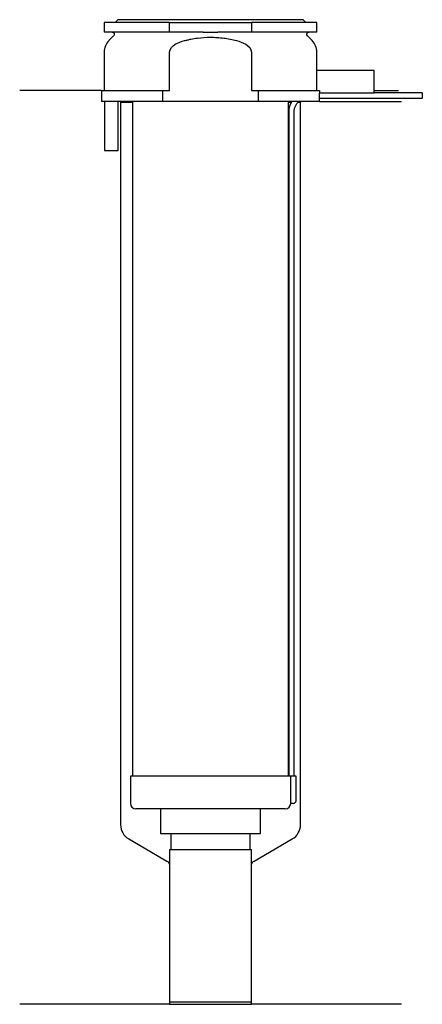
# Model space of a CAD drawing. Header units: millimetres. Extents: x 23 to 96, y 104 to 284.
import ezdxf

# ---------------------------------------------------------------- set-up
doc = ezdxf.new("R2010")
doc.units = ezdxf.units.MM
doc.layers.add('201', color=7, linetype='Continuous')
doc.layers.add('30', color=7, linetype='Continuous')

msp = doc.modelspace()

# ---------------------------------------------------------------- linework, layer by layer
at = {"layer": '201', "color": 113}
for p, q in [((37.53, 271.31), (22.53, 271.31)), ((37.53, 271.31), (37.53, 269.31)), ((87.53, 271.31), (92.01, 271.31)), ((40.93, 269.31), (41.03, 269.21)), ((41.03, 269.21), (41.03, 136.59)), ((41.03, 269.21), (43.23, 269.21)), ((71.83, 269.21), (72.37, 269.21)), ((73.64, 269.21), (74.03, 269.21)), ((74.03, 269.21), (74.13, 269.31)), ((74.03, 136.59), (74.03, 269.21)), ((77.53, 269.31), (92.53, 269.31)), ((42.53, 133.99), (49.53, 129.95)), ((65.52, 129.95), (72.53, 133.99)), ((50.03, 129.08), (50.03, 103.66)), ((65.02, 103.66), (65.02, 129.08)), ((50.03, 103.66), (22.53, 103.66)), ((50.03, 103.66), (65.02, 103.66)), ((92.53, 103.66), (65.02, 103.66))]:
    msp.add_line(p, q, dxfattribs=at)
for centre, start, end in [((44.03, 136.59), 180, 240), ((71.03, 136.59), -60, 0)]:
    msp.add_arc(centre, 3, start, end, dxfattribs=at)
at = {"layer": '201', "color": 113, "extrusion": (0, 0, -1)}
for centre, start, end in [((-49.03, 129.08), 120, 180), ((-66.02, 129.08), 0, 60)]:
    msp.add_arc(centre, 1, start, end, dxfattribs=at)
at = {"layer": '30', "color": 113}
for p, q in [((50.03, 283.81), (38.03, 283.81)), ((38.03, 283.81), (38.03, 282.01)), ((40.53, 284.31), (40.03, 283.81)), ((74.53, 284.31), (40.53, 284.31)), ((50.03, 283.81), (65.03, 283.81)), ((50.03, 282.01), (50.03, 283.81)), ((65.03, 283.81), (65.03, 282.01)), ((77.03, 283.81), (65.03, 283.81)), ((75.03, 283.81), (74.53, 284.31)), ((77.03, 282.01), (77.03, 283.81)), ((50.03, 282.01), (38.03, 282.01)), ((56.18, 282.01), (50.03, 282.01)), ((65.03, 282.01), (58.87, 282.01)), ((77.03, 282.01), (65.03, 282.01)), ((39.76, 281.33), (38.9, 280.48)), ((76.15, 280.48), (75.29, 281.33)), ((38.03, 278.35), (38.03, 271.31)), ((50.03, 271.31), (50.03, 278.35)), ((65.03, 278.35), (65.03, 271.31)), ((77.03, 275.01), (77.03, 278.35)), ((76.99, 275.01), (76.99, 271.31)), ((87.53, 275.01), (76.99, 275.01)), ((87.53, 270.81), (87.53, 275.01)), ((37.53, 271.31), (48.81, 271.31)), ((37.53, 271.31), (37.53, 269.31)), ((48.81, 269.31), (48.81, 271.31)), ((48.81, 271.31), (50.03, 271.31)), ((65.03, 271.31), (66.24, 271.31)), ((66.24, 271.31), (66.24, 269.31)), ((66.24, 271.31), (77.49, 271.31)), ((77.49, 271.31), (77.49, 270.81)), ((48.81, 269.31), (37.53, 269.31)), ((38.08, 269.31), (38.08, 260.31)), ((40.58, 260.31), (40.58, 269.31)), ((43.23, 269.31), (43.23, 145.51)), ((66.24, 269.31), (48.81, 269.31)), ((77.53, 269.31), (66.24, 269.31)), ((71.83, 145.51), (71.83, 269.31)), ((87.53, 270.81), (77.49, 270.81)), ((77.53, 269.31), (77.53, 269.91)), ((77.53, 269.91), (96.38, 269.91)), ((96.38, 270.91), (87.53, 270.91)), ((96.38, 270.91), (96.38, 269.91)), ((71.88, 267.41), (71.88, 145.51)), ((72.88, 145.51), (72.88, 267.41)), ((38.08, 260.31), (40.58, 260.31)), ((72.2, 145.51), (42.83, 145.51)), ((42.83, 145.51), (42.83, 140.51)), ((72.2, 145.51), (72.2, 141.01)), ((73.23, 145.51), (72.2, 145.51)), ((73.23, 141.01), (73.23, 145.51)), ((71.23, 139.51), (43.83, 139.51)), ((48.38, 139.51), (48.38, 134.99)), ((66.68, 134.99), (66.68, 139.51)), ((72.73, 140.51), (72.22, 140.51)), ((48.38, 134.99), (66.68, 134.99)), ((50.22, 134.99), (50.22, 132.09)), ((64.83, 132.09), (64.83, 134.99)), ((50.03, 132.09), (50.03, 104.09)), ((50.03, 132.09), (65.02, 132.09)), ((65.02, 104.09), (65.02, 132.09)), ((50.03, 104.09), (65.02, 104.09))]:
    msp.add_line(p, q, dxfattribs=at)
at = {"layer": '30', "color": 113, "extrusion": (0, 0, -1)}
for centre, radius, start, end in [((-39.48, 281.61), 0.4, 90, 225), ((-75.58, 281.61), 0.4, -45, 90), ((-75.38, 267.41), 2.5, 0, 49.4559)]:
    msp.add_arc(centre, radius, start, end, dxfattribs=at)
at = {"layer": '30', "color": 113}
for centre, radius, start, end in [((41.03, 278.35), 3, 135, 180), ((74.03, 278.35), 3, 0, 45), ((75.38, 267.41), 3.5, 147.0676, 180), ((72.73, 141.01), 0.5, -90, 0), ((43.83, 140.51), 1, 180, 270), ((71.23, 140.51), 1, -90, 0)]:
    msp.add_arc(centre, radius, start, end, dxfattribs=at)
for points, knots in [([(56.18, 282.01), (56.63, 282.01), (57.08, 282.01), (57.63, 282.01), (57.75, 282.01), (57.97, 282.01), (58.08, 282.01), (58.42, 282.01), (58.64, 282.01), (58.87, 282.01)], [0, 0, 0, 0, 0.5, 0.5, 0.625, 0.625, 0.75, 0.75, 1, 1, 1, 1]), ([(50.03, 278.35), (50.03, 278.97), (50.53, 279.48), (51.58, 280.12), (52.16, 280.32), (52.76, 280.48)], [0, 0, 0, 0, 0.5, 0.5, 1, 1, 1, 1]), ([(52.76, 280.48), (52.95, 280.53), (53.15, 280.57), (53.54, 280.66), (53.74, 280.7), (54.33, 280.82), (54.73, 280.89), (55.92, 281.04), (56.72, 281.1), (57.73, 281.1), (57.93, 281.09), (58.33, 281.08), (58.54, 281.07), (59.14, 281.03), (59.54, 280.99), (60.74, 280.83), (61.52, 280.67), (62.3, 280.48)], [0, 0, 0, 0, 0.0625, 0.0625, 0.125, 0.125, 0.25, 0.25, 0.5, 0.5, 0.5625, 0.5625, 0.625, 0.625, 0.75, 0.75, 1, 1, 1, 1]), ([(62.3, 280.48), (62.89, 280.32), (63.48, 280.12), (64.53, 279.48), (65.03, 278.97), (65.03, 278.35)], [0, 0, 0, 0, 0.5, 0.5, 1, 1, 1, 1]), ([(77.53, 269.92), (77.53, 269.91), (77.53, 269.91), (77.53, 269.92), (77.53, 269.93), (77.52, 269.95), (77.52, 269.98), (77.52, 270.04), (77.52, 270.07), (77.52, 270.14), (77.52, 270.16), (77.52, 270.21), (77.52, 270.23), (77.52, 270.3), (77.52, 270.36), (77.52, 270.46), (77.52, 270.51), (77.52, 270.61), (77.52, 270.66), (77.52, 270.74), (77.52, 270.78), (77.52, 270.81)], [0, 0, 0, 0, 0.000533, 0.000533, 0.125466, 0.125466, 0.2504, 0.2504, 0.375333, 0.375333, 0.4378, 0.4378, 0.500266, 0.500266, 0.6252, 0.6252, 0.750133, 0.750133, 0.875067, 0.875067, 1, 1, 1, 1]), ([(72.2, 141.01), (72.2, 140.96), (72.2, 140.9), (72.2, 140.8), (72.21, 140.75), (72.21, 140.66), (72.21, 140.62), (72.22, 140.56), (72.22, 140.54), (72.22, 140.53), (72.22, 140.52), (72.22, 140.51)], [0, 0, 0, 0, 0.20806, 0.20806, 0.416347, 0.416347, 0.62495, 0.62495, 0.835236, 0.835236, 1, 1, 1, 1])]:
    msp.add_open_spline(points, degree=3, knots=knots, dxfattribs=at)

doc.saveas('drawing.dxf')
